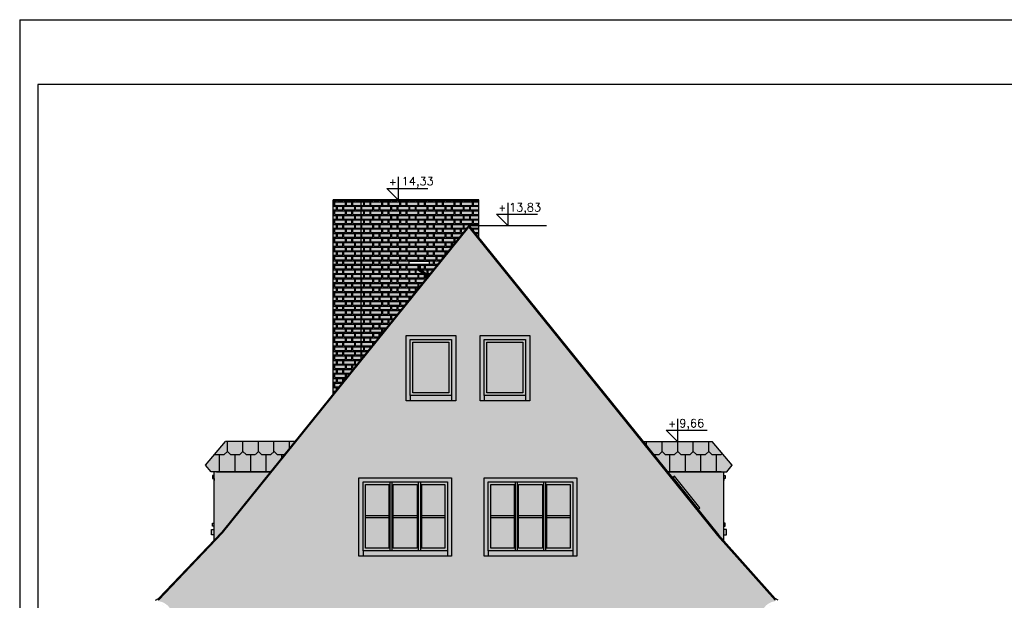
# Model space of a CAD drawing. Header units: millimetres. Extents: x 11979 to 37895, y 18730 to 47884.
# Tile 83 of 256: x 29486 to 31388, y 31478 to 32599. Entities that reach past the tile are written whole.
import ezdxf
from ezdxf.enums import TextEntityAlignment as Align

# ---------------------------------------------------------------- set-up
doc = ezdxf.new("R2010")
doc.units = ezdxf.units.MM
for name, color, linetype in [('-LI-WIDOK', 2, 'Continuous'), ('-MEBLE', 1, 'Continuous'), ('-RAMKA', 2, 'Continuous'), ('_PROJEKTOWANE', 5, 'Continuous')]:
    doc.layers.add(name, color=color, linetype=linetype)
doc.styles.add('SIMPLEX', font='simplex')

# ---------------------------------------------------------------- blocks, each defined once
blk = doc.blocks.new('FRWERFRWFSDWR')
at = {"layer": '-RAMKA', "color": 8}
for q in [(10137.9, 12472.2), (7167.9, 10372.2)]:
    blk.add_line((7167.9, 12472.2), q, dxfattribs=at)
at = {"layer": '-RAMKA', "color": 2}
for p, q in [((10102.9, 12347.2), (7202.9, 12347.2)), ((7202.9, 12347.2), (7202.9, 10407.2))]:
    blk.add_line(p, q, dxfattribs=at)

msp = doc.modelspace()

# ---------------------------------------------------------------- hatches: boundary and pattern name
at = {"layer": '-LI-WIDOK', "true_color": 0xa9cbea}
h = msp.add_hatch(color=151, dxfattribs=at)
h.dxf.hatch_style = 1
h.paths.add_polyline_path([(30218.7, 31323.58), (30166.2, 31323.58), (30166.2, 31260.58), (30218.7, 31260.58)])
h.paths.add_polyline_path([(30218.7, 31390.58), (30166.2, 31390.58), (30166.2, 31327.58), (30218.7, 31327.58)])
h.paths.add_polyline_path([(30279.2, 31390.58), (30226.7, 31390.58), (30226.7, 31327.58), (30279.2, 31327.58)])
h.paths.add_polyline_path([(30279.2, 31323.58), (30226.7, 31323.58), (30226.7, 31260.58), (30279.2, 31260.58)])
h.paths.add_polyline_path([(31927.93, 31083.98), (32012.02, 31083.98), (32012.02, 31106.65), (31927.93, 31106.65)], flags=9)
h.paths.add_polyline_path([(31928.69, 31185.43), (32012.77, 31185.43), (32012.77, 31208.1), (31928.69, 31208.1)], flags=9)
h.paths.add_polyline_path([(30214.96, 30785.86), (30381.36, 30785.86), (30381.36, 30811.46), (30214.96, 30811.46)], flags=9)
h.paths.add_polyline_path([(31796.68, 30656.23), (31884.4, 30656.23), (31884.4, 30672.13), (31796.68, 30672.13)], flags=9)
h.paths.add_polyline_path([(31721.76, 30655.41), (31772.32, 30655.41), (31772.32, 30671.3), (31721.76, 30671.3)], flags=9)
h.paths.add_polyline_path([(31716.15, 30633.55), (31786.42, 30633.55), (31786.42, 30654.91), (31716.15, 30654.91)], flags=9)
h.paths.add_polyline_path([(32011.48, 30636.47), (32123.12, 30636.47), (32123.12, 30652.45), (32011.48, 30652.45)], flags=9)
h.paths.add_polyline_path([(31794.18, 30631.93), (31933.34, 30631.93), (31933.34, 30656.49), (31794.18, 30656.49)], flags=9)
h.paths.add_polyline_path([(30738.25, 31810.85), (30754.7, 31810.85), (30754.7, 31827.31), (30738.25, 31827.31)], flags=9)
h.paths.add_polyline_path([(30761.2, 31806.19), (30807.22, 31806.19), (30807.22, 31829.04), (30761.2, 31829.04)], flags=9)
h.paths.add_polyline_path([(30410.02, 32227.79), (30426.48, 32227.79), (30426.48, 32244.25), (30410.02, 32244.25)], flags=9)
h.paths.add_polyline_path([(30198.54, 32277.79), (30215, 32277.79), (30215, 32294.25), (30198.54, 32294.25)], flags=9)
h.paths.add_polyline_path([(30216.31, 32273.12), (30272.69, 32273.12), (30272.69, 32295.98), (30216.31, 32295.98)], flags=9)
h.paths.add_polyline_path([(31808.63, 30810.21), (32125.34, 30810.21), (32125.34, 30869.08), (31808.63, 30869.08)], flags=9)
h.paths.add_polyline_path([(31719.36, 30594.25), (31763.98, 30594.25), (31763.98, 30605.38), (31719.36, 30605.38)], flags=9)
h.paths.add_polyline_path([(31914.26, 30768.51), (32102.46, 30768.51), (32102.46, 30791.18), (31914.26, 30791.18)], flags=9)
h.paths.add_polyline_path([(31794.86, 30608.28), (31917.98, 30608.28), (31917.98, 30632.16), (31794.86, 30632.16)], flags=9)
h.paths.add_polyline_path([(31716.2, 30774.49), (31899.17, 30774.49), (31899.17, 30803.67), (31716.2, 30803.67)], flags=9)
h.paths.add_polyline_path([(31941.92, 30566.53), (32009.29, 30566.53), (32009.29, 30582.43), (31941.92, 30582.43)], flags=9)
h.paths.add_polyline_path([(32172.62, 30787.55), (32202.88, 30787.55), (32202.88, 30810.21), (32172.62, 30810.21)], flags=9)
h.paths.add_polyline_path([(32149.24, 30567.19), (32196.25, 30567.19), (32196.25, 30583.09), (32149.24, 30583.09)], flags=9)
h.paths.add_polyline_path([(31717.65, 30746.85), (32174.92, 30746.85), (32174.92, 30762.74), (31717.65, 30762.74)], flags=9)
h.paths.add_polyline_path([(31713.29, 30696.74), (32206.31, 30696.74), (32206.31, 30731.74), (31713.29, 30731.74)], flags=9)
h.paths.add_polyline_path([(31717.66, 30609.63), (31784.56, 30609.63), (31784.56, 30630.99), (31717.66, 30630.99)], flags=9)
h.paths.add_polyline_path([(32039.83, 30657.3), (32086.22, 30657.3), (32086.22, 30673.19), (32039.83, 30673.19)], flags=9)
h.paths.add_polyline_path([(32081.13, 30789.09), (32135.32, 30789.09), (32135.32, 30811.76), (32081.13, 30811.76)], flags=9)
h.paths.add_polyline_path([(31795.91, 30675.51), (31893.18, 30675.51), (31893.18, 30691.4), (31795.91, 30691.4)], flags=9)
h.paths.add_polyline_path([(32160.75, 30657.3), (32196.36, 30657.3), (32196.36, 30673.19), (32160.75, 30673.19)], flags=9)
h.paths.add_polyline_path([(31792.82, 30591.94), (31907.88, 30591.94), (31907.88, 30606.25), (31792.82, 30606.25)], flags=9)
h.paths.add_polyline_path([(31065.13, 31255.89), (31109.93, 31255.89), (31109.93, 31278.75), (31065.13, 31278.75)], flags=9)
h.paths.add_polyline_path([(31041.57, 31260.56), (31058.03, 31260.56), (31058.03, 31277.02), (31041.57, 31277.02)], flags=9)
h.paths.add_polyline_path([(32012.39, 30612.3), (32115, 30612.3), (32115, 30628.27), (32012.39, 30628.27)], flags=9)
h.paths.add_polyline_path([(31719.37, 30675.28), (31774.72, 30675.28), (31774.72, 30691.18), (31719.37, 30691.18)], flags=9)
h.paths.add_polyline_path([(31719.32, 30571.19), (31754.91, 30571.19), (31754.91, 30587.09), (31719.32, 30587.09)], flags=9)
h.paths.add_polyline_path([(32143.85, 30816.7), (32205.31, 30816.7), (32205.31, 30859.88), (32143.85, 30859.88)], flags=9)
h.paths.add_polyline_path([(30427.79, 32223.12), (30484.18, 32223.12), (30484.18, 32245.98), (30427.79, 32245.98)], flags=9)
h.paths.add_polyline_path([(31718.9, 30724.59), (31762.27, 30724.59), (31762.27, 30740.49), (31718.9, 30740.49)], flags=9)
at = {"layer": '-LI-WIDOK', "true_color": 0xaf4318}
h = msp.add_hatch(color=34, dxfattribs=at)
h.dxf.hatch_style = 1
h.paths.add_polyline_path([(30145.72, 32251.58), (30091.72, 32251.58), (30091.72, 31876.71), (30145.72, 31943.67)])
h.paths.add_polyline_path([(30353.7, 32201.58), (30372.72, 32178.02), (30372.72, 32251.58), (30145.72, 32251.58), (30145.72, 31943.67), (30273.41, 32102.02), (30255.76, 32116.25), (30255.76, 32127.21), (30237.76, 32127.21), (30237.76, 32132.21), (30277.76, 32132.21), (30277.76, 32127.21), (30259.76, 32127.21), (30259.76, 32118.16), (30275.92, 32105.13)])
at = {"layer": '-LI-WIDOK', "true_color": 0x939598}
h = msp.add_hatch(dxfattribs=at)
h.set_pattern_fill('FLEMISH', color=252, scale=35)
h.set_pattern_definition([(0, (495577.006, 38689.316), (17.5, 8.75), [21, -1.75, 10.5, -1.75]), (0, (495577.006, 38696.316), (17.5, 8.75), [21, -1.75, 10.5, -1.75]), (90, (495577.006, 38689.316), (-17.5, 8.75), [7, -10.5]), (90, (495598.006, 38689.316), (-17.5, 8.75), [7, -10.5]), (90, (495599.756, 38689.316), (-17.5, 8.75), [7, -10.5]), (90, (495610.256, 38689.316), (-17.5, 8.75), [7, -10.5])])
h.paths.add_polyline_path([(30353.7, 32201.58), (30372.72, 32178.02), (30372.72, 32251.58), (30145.72, 32251.58), (30145.72, 31943.67), (30273.41, 32102.02), (30255.76, 32116.25), (30255.76, 32127.21), (30237.76, 32127.21), (30237.76, 32132.21), (30277.76, 32132.21), (30277.76, 32127.21), (30259.76, 32127.21), (30259.76, 32118.16), (30275.92, 32105.13)])
h.paths.add_polyline_path([(30145.72, 32251.58), (30091.72, 32251.58), (30091.72, 31876.71), (30145.72, 31943.67)])
at = {"layer": '-LI-WIDOK', "true_color": 0xededed}
h = msp.add_hatch(color=7, dxfattribs=at)
h.dxf.hatch_style = 1
edge = h.paths.add_edge_path()
edge.add_line((30909.7, 31451.58), (30914.7, 31451.58))
edge.add_line((30914.7, 31451.58), (30918.7, 31451.58))
edge.add_arc((30949.43, 31445.33), 31.35, 99.5474, 168.50496, ccw=False)
edge.add_ellipse((30944.23, 31476.6), major_axis=(-0.638, 0.124), ratio=0.526716, start_angle=95.84223, end_angle=276.04197)
edge.add_ellipse((30945.27, 31477.1), major_axis=(-1.4, 0.49), ratio=0.4271739, start_angle=-85.27404, end_angle=50.80577, ccw=False)
edge.add_ellipse((30945.26, 31478.25), major_axis=(-0.392, 0.518), ratio=0.526716, start_angle=148.32644, end_angle=236.30772)
edge.add_line((30945.7, 31478.14), (30834.18, 31603.29))
edge.add_line((30834.18, 31603.29), (30353.7, 32198.4))
edge.add_line((30353.7, 32198.4), (29877.81, 31608.26))
edge.add_line((29877.81, 31608.26), (29753.72, 31478.14))
edge.add_ellipse((29754.17, 31478.25), major_axis=(0.392, 0.518), ratio=0.526716, start_angle=123.69228, end_angle=211.67356)
edge.add_ellipse((29754.16, 31477.1), major_axis=(1.4, 0.49), ratio=0.4271739, start_angle=309.19423, end_angle=445.27404)
edge.add_ellipse((29755.2, 31476.6), major_axis=(0.638, 0.124), ratio=0.526716, start_angle=83.95803, end_angle=264.15777)
edge.add_arc((29750, 31445.33), 31.35, 11.49504, 80.4526, ccw=False)
edge.add_line((29780.72, 31451.58), (29788.7, 31451.58))
edge.add_line((29788.7, 31451.58), (29788.7, 30890.58))
edge.add_line((29788.7, 30890.58), (29788.7, 30818.58))
edge.add_line((29788.7, 30818.58), (29839.7, 30818.58))
edge.add_line((29839.7, 30818.58), (30858.7, 30818.58))
edge.add_line((30858.7, 30818.58), (30909.7, 30818.58))
edge.add_line((30909.7, 30818.58), (30909.7, 31451.58))
h.paths.add_polyline_path([(30292.2, 31245.58), (30153.2, 31245.58), (30153.2, 31403.58), (30292.2, 31403.58)], flags=16)
h.paths.add_polyline_path([(30161.2, 31255.58), (30161.2, 31395.58), (30284.2, 31395.58), (30284.2, 31255.58)], flags=0)
h.paths.add_polyline_path([(30279.2, 31260.58), (30226.7, 31260.58), (30226.7, 31327.58), (30226.7, 31390.58), (30279.2, 31390.58)], flags=0)
h.paths.add_polyline_path([(30218.7, 31260.58), (30166.2, 31260.58), (30166.2, 31390.58), (30218.7, 31390.58), (30218.7, 31327.58)], flags=0)
h.paths.add_polyline_path([(30373.13, 31070.03), (30375.13, 31070.03), (30375.13, 31065.57), (30389.13, 31065.57), (30389.13, 31070.03), (30391.13, 31070.03), (30391.13, 31065.57), (30405.13, 31065.57), (30405.13, 31070.03), (30407.13, 31070.03), (30407.13, 31065.57), (30416.7, 31065.57), (30416.7, 31047.46), (30423.53, 31047.46), (30423.53, 31070.03), (30425.53, 31070.03), (30425.53, 30886.84), (30423.53, 30886.84), (30423.53, 30909.41), (30416.7, 30909.41), (30416.7, 30900.57), (30416.7, 30890.57), (30407.13, 30890.57), (30407.13, 30886.84), (30405.13, 30886.84), (30405.13, 30890.57), (30391.13, 30890.57), (30391.13, 30886.84), (30389.13, 30886.84), (30389.13, 30890.57), (30375.13, 30890.57), (30375.13, 30886.84), (30373.13, 30886.84), (30373.13, 30890.57), (30359.13, 30890.57), (30359.13, 30886.84), (30357.13, 30886.84), (30357.13, 30890.57), (30343.13, 30890.57), (30343.13, 30886.84), (30341.13, 30886.84), (30341.13, 30890.57), (30327.13, 30890.57), (30327.13, 30886.84), (30325.13, 30886.84), (30325.13, 30890.57), (30311.13, 30890.57), (30311.13, 30886.84), (30309.13, 30886.84), (30309.13, 30890.57), (30295.13, 30890.57), (30295.13, 30886.84), (30293.13, 30886.84), (30293.13, 30890.57), (30283.7, 30890.57), (30283.7, 30900.57), (30283.7, 30909.41), (30276.88, 30909.41), (30276.88, 30886.84), (30274.88, 30886.84), (30274.88, 31070.03), (30276.88, 31070.03), (30276.88, 31047.46), (30283.7, 31047.46), (30283.7, 31065.57), (30293.13, 31065.57), (30293.13, 31070.03), (30295.13, 31070.03), (30295.13, 31065.57), (30309.13, 31065.57), (30309.13, 31070.03), (30311.13, 31070.03), (30311.13, 31065.57), (30325.13, 31065.57), (30325.13, 31070.03), (30327.13, 31070.03), (30327.13, 31065.57), (30341.13, 31065.57), (30341.13, 31070.03), (30343.13, 31070.03), (30343.13, 31065.57), (30357.13, 31065.57), (30357.13, 31070.03), (30359.13, 31070.03), (30359.13, 31065.57), (30373.13, 31065.57)], flags=16)
h.paths.add_polyline_path([(30343.13, 31057.57), (30352.7, 31057.57), (30352.7, 31047.46), (30343.13, 31047.46), (30343.13, 31045.46), (30354.7, 31045.46), (30354.7, 31026.46), (30354.7, 31007.61), (30354.7, 30988.11), (30343.13, 30988.11), (30343.13, 30986.11), (30354.7, 30986.11), (30354.7, 30977.27), (30354.7, 30970.76), (30343.13, 30970.76), (30343.13, 30968.76), (30354.7, 30968.76), (30354.7, 30949.76), (30354.7, 30930.91), (30354.7, 30911.41), (30343.13, 30911.41), (30343.13, 30909.41), (30352.7, 30909.41), (30352.7, 30900.57), (30343.13, 30900.57)], flags=0)
h.paths.add_polyline_path([(30345.7, 31007.11), (30345.7, 31007.61), (30343.13, 31007.61), (30343.13, 31007.11)], flags=0)
h.paths.add_polyline_path([(30352.7, 31026.46), (30352.7, 31025.96), (30343.13, 31025.96), (30343.13, 31026.46)], flags=0)
h.paths.add_polyline_path([(30408.7, 31007.61), (30407.13, 31007.61), (30407.13, 31007.11), (30408.7, 31007.11)], flags=0)
h.paths.add_polyline_path([(30408.7, 31026.46), (30407.13, 31026.46), (30407.13, 31025.96), (30408.7, 31025.96)], flags=0)
h.paths.add_polyline_path([(30291.7, 31045.46), (30291.7, 31026.46), (30291.7, 31007.61), (30291.7, 30988.11), (30283.7, 30988.11), (30283.7, 31007.11), (30276.88, 31007.11), (30276.88, 31007.61), (30283.7, 31007.61), (30283.7, 31025.96), (30276.88, 31025.96), (30276.88, 31026.46), (30283.7, 31026.46), (30283.7, 31045.46)], flags=0)
h.paths.add_polyline_path([(30416.7, 30986.11), (30416.7, 30970.76), (30408.7, 30970.76), (30408.7, 30986.11)], flags=0)
h.paths.add_polyline_path([(30291.7, 30986.11), (30291.7, 30970.76), (30283.7, 30970.76), (30283.7, 30986.11)], flags=0)
h.paths.add_polyline_path([(30383.2, 31563.58), (30383.2, 31714.58), (30562.2, 31714.58), (30562.2, 31563.58)], flags=16)
h.paths.add_polyline_path([(30391.2, 31573.58), (30391.2, 31706.58), (30554.2, 31706.58), (30554.2, 31573.58)], flags=0)
h.paths.add_polyline_path([(30320.2, 31563.58), (30141.2, 31563.58), (30141.2, 31714.58), (30320.2, 31714.58)], flags=16)
h.paths.add_polyline_path([(30352.7, 30949.76), (30352.7, 30930.91), (30352.7, 30930.41), (30343.13, 30930.41), (30343.13, 30930.91), (30345.7, 30930.91), (30345.7, 30949.26), (30343.13, 30949.26), (30343.13, 30949.76)], flags=0)
h.paths.add_polyline_path([(30312.2, 31573.58), (30149.2, 31573.58), (30149.2, 31706.58), (30312.2, 31706.58)], flags=0)
h.paths.add_polyline_path([(30408.7, 30930.91), (30407.13, 30930.91), (30407.13, 30930.41), (30408.7, 30930.41)], flags=0)
h.paths.add_polyline_path([(30416.7, 30968.76), (30416.7, 30949.76), (30416.7, 30949.26), (30407.13, 30949.26), (30407.13, 30949.76), (30408.7, 30949.76), (30408.7, 30968.76)], flags=0)
h.paths.add_polyline_path([(30291.7, 30968.76), (30291.7, 30949.76), (30291.7, 30930.91), (30291.7, 30911.41), (30283.7, 30911.41), (30283.7, 30930.41), (30276.88, 30930.41), (30276.88, 30930.91), (30283.7, 30930.91), (30283.7, 30949.26), (30276.88, 30949.26), (30276.88, 30949.76), (30283.7, 30949.76), (30283.7, 30968.76)], flags=0)
h.paths.add_polyline_path([(30396.2, 31578.58), (30396.2, 31701.58), (30441.53, 31701.58), (30441.53, 31578.58)], flags=0)
h.paths.add_polyline_path([(30307.2, 31578.58), (30261.87, 31578.58), (30261.87, 31701.58), (30307.2, 31701.58)], flags=0)
h.paths.add_polyline_path([(30449.53, 31578.58), (30449.53, 31701.58), (30495.87, 31701.58), (30495.87, 31578.58)], flags=0)
h.paths.add_polyline_path([(30253.87, 31578.58), (30207.53, 31578.58), (30207.53, 31701.58), (30253.87, 31701.58)], flags=0)
h.paths.add_polyline_path([(30503.87, 31578.58), (30503.87, 31701.58), (30549.2, 31701.58), (30549.2, 31578.58)], flags=0)
h.paths.add_polyline_path([(30199.53, 31578.58), (30154.2, 31578.58), (30154.2, 31701.58), (30199.53, 31701.58)], flags=0)
h.paths.add_polyline_path([(30070.25, 31070.57), (30070.25, 30948.57), (30068.25, 30948.57), (30068.25, 30969.31), (30063.7, 30969.31), (30063.7, 30953.57), (30057.25, 30953.57), (30057.25, 30948.57), (30055.25, 30948.57), (30055.25, 30953.57), (30044.25, 30953.57), (30044.25, 30948.57), (30042.25, 30948.57), (30042.25, 30953.57), (30031.25, 30953.57), (30031.25, 30948.57), (30029.25, 30948.57), (30029.25, 30953.57), (30018.25, 30953.57), (30018.25, 30948.57), (30016.25, 30948.57), (30016.25, 30953.57), (30005.25, 30953.57), (30005.25, 30948.57), (30003.25, 30948.57), (30003.25, 30953.57), (29992.25, 30953.57), (29992.25, 30948.57), (29990.25, 30948.57), (29990.25, 30953.57), (29985.7, 30953.57), (29985.7, 30963.57), (29985.7, 30969.31), (29981.15, 30969.31), (29981.15, 30948.57), (29979.15, 30948.57), (29979.15, 31070.57), (29981.15, 31070.57), (29981.15, 31049.83), (29985.7, 31049.83), (29985.7, 31065.57), (29990.25, 31065.57), (29990.25, 31070.57), (29992.25, 31070.57), (29992.25, 31065.57), (30003.25, 31065.57), (30003.25, 31070.57), (30005.25, 31070.57), (30005.25, 31065.57), (30016.25, 31065.57), (30016.25, 31070.57), (30018.25, 31070.57), (30018.25, 31065.57), (30029.25, 31065.57), (30029.25, 31070.57), (30031.25, 31070.57), (30031.25, 31065.57), (30042.25, 31065.57), (30042.25, 31070.57), (30044.25, 31070.57), (30044.25, 31065.57), (30055.25, 31065.57), (30055.25, 31070.57), (30057.25, 31070.57), (30057.25, 31065.57), (30063.7, 31065.57), (30063.7, 31049.83), (30068.25, 31049.83), (30068.25, 31070.57)], flags=16)
h.paths.add_polyline_path([(29997.45, 31047.83), (29997.45, 31021.26), (29993.7, 31021.26), (29993.7, 31047.83)], flags=0)
h.paths.add_polyline_path([(29997.45, 31019.26), (29997.45, 30999.88), (29993.7, 30999.88), (29993.7, 31019.26)], flags=0)
h.paths.add_polyline_path([(29941.25, 31070.57), (29941.25, 30948.57), (29939.25, 30948.57), (29939.25, 30969.31), (29934.7, 30969.31), (29934.7, 30953.57), (29928.25, 30953.57), (29928.25, 30948.57), (29926.25, 30948.57), (29926.25, 30953.57), (29915.25, 30953.57), (29915.25, 30948.57), (29913.25, 30948.57), (29913.25, 30953.57), (29902.25, 30953.57), (29902.25, 30948.57), (29900.25, 30948.57), (29900.25, 30953.57), (29889.25, 30953.57), (29889.25, 30948.57), (29887.25, 30948.57), (29887.25, 30953.57), (29876.25, 30953.57), (29876.25, 30948.57), (29874.25, 30948.57), (29874.25, 30953.57), (29863.25, 30953.57), (29863.25, 30948.57), (29861.25, 30948.57), (29861.25, 30953.57), (29856.7, 30953.57), (29856.7, 30963.57), (29856.7, 30969.31), (29852.15, 30969.31), (29852.15, 30948.57), (29850.15, 30948.57), (29850.15, 31070.57), (29852.15, 31070.57), (29852.15, 31049.83), (29856.7, 31049.83), (29856.7, 31065.57), (29861.25, 31065.57), (29861.25, 31070.57), (29863.25, 31070.57), (29863.25, 31065.57), (29874.25, 31065.57), (29874.25, 31070.57), (29876.25, 31070.57), (29876.25, 31065.57), (29887.25, 31065.57), (29887.25, 31070.57), (29889.25, 31070.57), (29889.25, 31065.57), (29900.25, 31065.57), (29900.25, 31070.57), (29902.25, 31070.57), (29902.25, 31065.57), (29913.25, 31065.57), (29913.25, 31070.57), (29915.25, 31070.57), (29915.25, 31065.57), (29926.25, 31065.57), (29926.25, 31070.57), (29928.25, 31070.57), (29928.25, 31065.57), (29934.7, 31065.57), (29934.7, 31049.83), (29939.25, 31049.83), (29939.25, 31070.57)], flags=16)
h.paths.add_polyline_path([(29868.45, 31047.83), (29868.45, 31021.26), (29864.7, 31021.26), (29864.7, 31047.83)], flags=0)
h.paths.add_polyline_path([(29868.45, 31019.26), (29868.45, 30999.88), (29864.7, 30999.88), (29864.7, 31019.26)], flags=0)
h.paths.add_polyline_path([(30375.2, 31863.58), (30375.2, 31989.58), (30471.2, 31989.58), (30471.2, 31863.58)], flags=16)
h.paths.add_polyline_path([(30383.2, 31873.58), (30383.2, 31981.58), (30463.2, 31981.58), (30463.2, 31873.58)], flags=0)
h.paths.add_polyline_path([(30328.2, 31863.58), (30232.2, 31863.58), (30232.2, 31989.58), (30328.2, 31989.58)], flags=16)
h.paths.add_polyline_path([(30320.2, 31873.58), (30240.2, 31873.58), (30240.2, 31981.58), (30320.2, 31981.58)], flags=0)
h.paths.add_polyline_path([(30388.2, 31878.58), (30388.2, 31976.58), (30458.2, 31976.58), (30458.2, 31878.58)], flags=0)
h.paths.add_polyline_path([(30315.2, 31878.58), (30245.2, 31878.58), (30245.2, 31976.58), (30315.2, 31976.58)], flags=0)
at = {"layer": '-LI-WIDOK', "true_color": 0xb6c7cd}
h = msp.add_hatch(color=9, dxfattribs=at)
h.dxf.hatch_style = 1
h.paths.add_polyline_path([(30353.7, 32201.58), (29876.31, 31609.58), (29753.72, 31481.58), (29753.72, 31478.14), (29877.81, 31608.26), (30353.7, 32198.4), (30834.18, 31603.29), (30945.7, 31478.14), (30945.7, 31481.58), (30835.7, 31604.58)])
at = {"layer": '-LI-WIDOK', "true_color": 0x939598}
h = msp.add_hatch(color=252, dxfattribs=at)
h.dxf.hatch_style = 1
h.paths.add_polyline_path([(30328.2, 31989.58), (30232.2, 31989.58), (30232.2, 31863.58), (30240.2, 31863.58), (30240.2, 31873.58), (30240.2, 31981.58), (30320.2, 31981.58), (30320.2, 31873.58), (30320.2, 31863.58), (30328.2, 31863.58)])
h.paths.add_polyline_path([(30320.2, 31873.58), (30240.2, 31873.58), (30240.2, 31863.58), (30320.2, 31863.58)], flags=17)
h.paths.add_polyline_path([(30463.2, 31873.58), (30383.2, 31873.58), (30383.2, 31863.58), (30463.2, 31863.58)], flags=17)
h.paths.add_polyline_path([(30383.2, 31981.58), (30463.2, 31981.58), (30463.2, 31873.58), (30463.2, 31863.58), (30471.2, 31863.58), (30471.2, 31989.58), (30375.2, 31989.58), (30375.2, 31863.58), (30383.2, 31863.58), (30383.2, 31873.58)])
at = {"layer": '-LI-WIDOK', "true_color": 0xededed}
h = msp.add_hatch(color=7, dxfattribs=at)
h.dxf.hatch_style = 1
h.paths.add_polyline_path([(30320.2, 31981.58), (30240.2, 31981.58), (30240.2, 31873.58), (30320.2, 31873.58)])
h.paths.add_polyline_path([(30315.2, 31976.58), (30315.2, 31878.58), (30245.2, 31878.58), (30245.2, 31976.58)], flags=16)
h.paths.add_polyline_path([(30463.2, 31981.58), (30383.2, 31981.58), (30383.2, 31873.58), (30463.2, 31873.58)])
h.paths.add_polyline_path([(30458.2, 31976.58), (30458.2, 31878.58), (30388.2, 31878.58), (30388.2, 31976.58)], flags=16)
at = {"layer": '-LI-WIDOK', "true_color": 0xa9cbea}
h = msp.add_hatch(color=151, dxfattribs=at)
h.dxf.hatch_style = 1
h.paths.add_polyline_path([(30315.2, 31976.58), (30245.2, 31976.58), (30245.2, 31878.58), (30315.2, 31878.58)])
h.paths.add_polyline_path([(30458.2, 31976.58), (30388.2, 31976.58), (30388.2, 31878.58), (30458.2, 31878.58)])
at = {"layer": '-LI-WIDOK', "true_color": 0xaf4318}
h = msp.add_hatch(color=34, dxfattribs=at)
h.dxf.hatch_style = 1
h.paths.add_polyline_path([(30017.48, 31784.65), (29883.57, 31784.65), (29844.88, 31738.78), (29855.45, 31726.01), (29970.2, 31726.01)])
h.paths.add_polyline_path([(30823.83, 31784.65), (30690.32, 31784.65), (30737.66, 31726.01), (30851.95, 31726.01), (30862.52, 31738.78)])
at = {"layer": '-LI-WIDOK'}
h = msp.add_hatch(dxfattribs=at)
h.set_pattern_fill('DACHOWKA', color=256, scale=2)
h.set_pattern_definition([(0, (495583.01, 38689.32), (0, 90), [18, -12]), (0, (495598.01, 38734.32), (0, 90), [18, -12]), (90, (495577.006, 38695.316), (-30, 2e-15), [39, -51]), (90, (495592.006, 38740.316), (-30, 2e-15), [39, -51]), (45, (495601.006, 38689.316), (-44.999993, 44.999993), [8.4852, -55.1544]), (45, (495631.006, 38689.316), (-44.999993, 44.999993), [8.4852, -55.1544]), (45, (495661.006, 38689.316), (-44.999993, 44.999993), [8.4852, -55.1544]), (135, (495583.006, 38689.316), (-44.999993, -44.999993), [8.4852, -55.1544]), (135, (495613.006, 38689.316), (-44.999993, -44.999993), [8.4852, -55.1544]), (135, (495643.006, 38689.316), (-44.999993, -44.999993), [8.4852, -55.1544])])
h.paths.add_polyline_path([(30017.48, 31784.65), (29883.57, 31784.65), (29844.88, 31738.78), (29855.45, 31726.01), (29970.2, 31726.01)])
h.paths.add_polyline_path([(30823.83, 31784.65), (30690.32, 31784.65), (30737.66, 31726.01), (30851.95, 31726.01), (30862.52, 31738.78)])
at = {"layer": '-LI-WIDOK', "true_color": 0x939598}
h = msp.add_hatch(color=252, dxfattribs=at)
h.dxf.hatch_style = 1
h.paths.add_polyline_path([(29861.31, 31614.58), (29856.31, 31614.58), (29856.31, 31604.58), (29861.31, 31604.58)])
h.paths.add_polyline_path([(29861.31, 31627.2), (29858.43, 31627.2), (29858.43, 31621.53), (29861.31, 31621.53)])
h.paths.add_polyline_path([(29861.31, 31719.07), (29858.43, 31719.07), (29858.43, 31713.4), (29861.31, 31713.4)])
h.paths.add_polyline_path([(30851.1, 31614.58), (30846.1, 31614.58), (30846.1, 31604.58), (30851.1, 31604.58)])
h.paths.add_polyline_path([(30848.97, 31627.2), (30846.1, 31627.2), (30846.1, 31621.53), (30848.97, 31621.53)])
h.paths.add_polyline_path([(30848.97, 31719.07), (30846.1, 31719.07), (30846.1, 31713.4), (30848.97, 31713.4)])
at = {"layer": '-LI-WIDOK', "true_color": 0x991b1e}
h = msp.add_hatch(color=244, dxfattribs=at)
h.dxf.hatch_style = 1
h.paths.add_polyline_path([(29970.2, 31726.01), (29866.31, 31726.01), (29861.31, 31726.01), (29861.31, 31631.3), (29861.31, 31627.2), (29861.31, 31593.92), (29876.31, 31609.58)])
h.paths.add_polyline_path([(30846.1, 31726.01), (30737.66, 31726.01), (30746.9, 31714.57), (30750.77, 31717.74), (30799.58, 31656.45), (30796.08, 31653.66), (30835.7, 31604.58), (30846.1, 31592.96), (30846.1, 31627.2), (30846.1, 31631.3)])
at = {"layer": '-LI-WIDOK', "true_color": 0x939598}
h = msp.add_hatch(color=252, dxfattribs=at)
h.dxf.hatch_style = 1
h.paths.add_polyline_path([(30312.2, 31573.58), (30149.2, 31573.58), (30149.2, 31563.58), (30312.2, 31563.58)], flags=17)
h.paths.add_polyline_path([(30149.2, 31706.58), (30312.2, 31706.58), (30312.2, 31573.58), (30312.2, 31563.58), (30320.2, 31563.58), (30320.2, 31714.58), (30141.2, 31714.58), (30141.2, 31563.58), (30149.2, 31563.58), (30149.2, 31573.58)])
h.paths.add_polyline_path([(30391.2, 31706.58), (30554.2, 31706.58), (30554.2, 31573.58), (30554.2, 31563.58), (30562.2, 31563.58), (30562.2, 31714.58), (30383.2, 31714.58), (30383.2, 31563.58), (30391.2, 31563.58), (30391.2, 31573.58)])
h.paths.add_polyline_path([(30554.2, 31573.58), (30391.2, 31573.58), (30391.2, 31563.58), (30554.2, 31563.58)], flags=17)
h.paths.add_polyline_path([(30292.2, 31255.58), (30153.2, 31255.58), (30153.2, 31245.58), (30292.2, 31245.58)])
h.paths.add_polyline_path([(30292.2, 31403.58), (30153.2, 31403.58), (30153.2, 31255.58), (30161.2, 31255.58), (30161.2, 31395.58), (30284.2, 31395.58), (30284.2, 31255.58), (30292.2, 31255.58)])
h.paths.add_polyline_path([(29990.25, 31065.57), (29985.7, 31065.57), (29985.7, 31049.83), (29990.25, 31049.83)])
h.paths.add_polyline_path([(30003.25, 31065.57), (29992.25, 31065.57), (29992.25, 31049.83), (29993.7, 31049.83), (29993.7, 31057.57), (30003.25, 31057.57)])
h.paths.add_polyline_path([(30016.25, 31065.57), (30005.25, 31065.57), (30005.25, 31057.57), (30016.25, 31057.57)])
h.paths.add_polyline_path([(30029.25, 31065.57), (30018.25, 31065.57), (30018.25, 31057.57), (30029.25, 31057.57)])
h.paths.add_polyline_path([(30042.25, 31065.57), (30031.25, 31065.57), (30031.25, 31057.57), (30042.25, 31057.57)])
h.paths.add_polyline_path([(30055.25, 31065.57), (30044.25, 31065.57), (30044.25, 31057.57), (30055.25, 31057.57)])
h.paths.add_polyline_path([(30063.7, 31065.57), (30057.25, 31065.57), (30057.25, 31049.83), (30063.7, 31049.83)])
h.paths.add_polyline_path([(30063.7, 31047.83), (30057.25, 31047.83), (30057.25, 31021.26), (30063.7, 31021.26)])
h.paths.add_polyline_path([(30063.7, 31019.26), (30057.25, 31019.26), (30057.25, 30999.88), (30063.7, 30999.88)])
h.paths.add_polyline_path([(30063.7, 30997.88), (30057.25, 30997.88), (30057.25, 30971.31), (30063.7, 30971.31)])
h.paths.add_polyline_path([(30063.7, 30963.57), (30057.25, 30963.57), (30057.25, 30953.57), (30063.7, 30953.57)])
h.paths.add_polyline_path([(30055.25, 30963.57), (30044.25, 30963.57), (30044.25, 30953.57), (30055.25, 30953.57)])
h.paths.add_polyline_path([(30042.25, 30963.57), (30031.25, 30963.57), (30031.25, 30953.57), (30042.25, 30953.57)])
h.paths.add_polyline_path([(30029.25, 30963.57), (30018.25, 30963.57), (30018.25, 30953.57), (30029.25, 30953.57)])
h.paths.add_polyline_path([(30016.25, 30963.57), (30005.25, 30963.57), (30005.25, 30953.57), (30016.25, 30953.57)])
h.paths.add_polyline_path([(30003.25, 30963.57), (29992.25, 30963.57), (29992.25, 30953.57), (30003.25, 30953.57)])
h.paths.add_polyline_path([(29990.25, 30963.57), (29985.7, 30963.57), (29985.7, 30953.57), (29990.25, 30953.57)])
h.paths.add_polyline_path([(29990.25, 30969.31), (29985.7, 30969.31), (29985.7, 30963.57), (29990.25, 30963.57)])
h.paths.add_polyline_path([(30003.25, 30969.31), (29992.25, 30969.31), (29992.25, 30963.57), (30003.25, 30963.57)])
h.paths.add_polyline_path([(30016.25, 30969.31), (30005.25, 30969.31), (30005.25, 30963.57), (30016.25, 30963.57)])
h.paths.add_polyline_path([(30029.25, 30969.31), (30018.25, 30969.31), (30018.25, 30963.57), (30029.25, 30963.57)])
h.paths.add_polyline_path([(30042.25, 30969.31), (30031.25, 30969.31), (30031.25, 30963.57), (30042.25, 30963.57)])
h.paths.add_polyline_path([(30055.25, 30969.31), (30044.25, 30969.31), (30044.25, 30963.57), (30055.25, 30963.57)])
h.paths.add_polyline_path([(30063.7, 30969.31), (30057.25, 30969.31), (30057.25, 30963.57), (30063.7, 30963.57)])
h.paths.add_polyline_path([(29990.25, 30997.88), (29985.7, 30997.88), (29985.7, 30971.31), (29990.25, 30971.31)])
h.paths.add_polyline_path([(29990.25, 31019.26), (29985.7, 31019.26), (29985.7, 30999.88), (29990.25, 30999.88)])
h.paths.add_polyline_path([(29993.7, 31019.26), (29992.25, 31019.26), (29992.25, 30999.88), (29993.7, 30999.88)])
h.paths.add_polyline_path([(29993.7, 30997.88), (29992.25, 30997.88), (29992.25, 30971.31), (30003.25, 30971.31), (30003.25, 30973.57), (29993.7, 30973.57), (29993.7, 30974.74)])
h.paths.add_polyline_path([(30016.25, 30973.57), (30005.25, 30973.57), (30005.25, 30971.31), (30016.25, 30971.31)])
h.paths.add_polyline_path([(30029.25, 30973.57), (30018.25, 30973.57), (30018.25, 30971.31), (30029.25, 30971.31)])
h.paths.add_polyline_path([(30042.25, 30973.57), (30031.25, 30973.57), (30031.25, 30971.31), (30042.25, 30971.31)])
h.paths.add_polyline_path([(30055.25, 30973.57), (30044.25, 30973.57), (30044.25, 30971.31), (30055.25, 30971.31)])
h.paths.add_polyline_path([(29990.25, 31047.83), (29985.7, 31047.83), (29985.7, 31021.26), (29990.25, 31021.26)])
h.paths.add_polyline_path([(29993.7, 31047.83), (29992.25, 31047.83), (29992.25, 31021.26), (29993.7, 31021.26)])
at = {"layer": '-LI-WIDOK', "true_color": 0xededed}
h = msp.add_hatch(color=7, dxfattribs=at)
h.dxf.hatch_style = 1
h.paths.add_polyline_path([(30443.53, 31706.58), (30391.2, 31706.58), (30391.2, 31573.58), (30443.53, 31573.58)])
h.paths.add_polyline_path([(30396.2, 31578.58), (30396.2, 31701.58), (30441.53, 31701.58), (30441.53, 31578.58)], flags=16)
h.paths.add_polyline_path([(30447.53, 31706.58), (30443.53, 31706.58), (30443.53, 31573.58), (30447.53, 31573.58)])
h.paths.add_polyline_path([(30497.87, 31706.58), (30447.53, 31706.58), (30447.53, 31573.58), (30497.87, 31573.58)])
h.paths.add_polyline_path([(30449.53, 31578.58), (30449.53, 31701.58), (30495.87, 31701.58), (30495.87, 31578.58)], flags=16)
h.paths.add_polyline_path([(30501.87, 31706.58), (30497.87, 31706.58), (30497.87, 31573.58), (30501.87, 31573.58)])
h.paths.add_polyline_path([(30554.2, 31706.58), (30501.87, 31706.58), (30501.87, 31573.58), (30554.2, 31573.58)])
h.paths.add_polyline_path([(30503.87, 31578.58), (30503.87, 31701.58), (30549.2, 31701.58), (30549.2, 31578.58)], flags=16)
h.paths.add_polyline_path([(30201.53, 31706.58), (30149.2, 31706.58), (30149.2, 31573.58), (30201.53, 31573.58)])
h.paths.add_polyline_path([(30199.53, 31701.58), (30199.53, 31578.58), (30154.2, 31578.58), (30154.2, 31701.58)], flags=16)
h.paths.add_polyline_path([(30205.53, 31706.58), (30201.53, 31706.58), (30201.53, 31573.58), (30205.53, 31573.58)])
h.paths.add_polyline_path([(30255.87, 31706.58), (30205.53, 31706.58), (30205.53, 31573.58), (30255.87, 31573.58)])
h.paths.add_polyline_path([(30253.87, 31701.58), (30253.87, 31578.58), (30207.53, 31578.58), (30207.53, 31701.58)], flags=16)
h.paths.add_polyline_path([(30259.87, 31706.58), (30255.87, 31706.58), (30255.87, 31573.58), (30259.87, 31573.58)])
h.paths.add_polyline_path([(30312.2, 31706.58), (30259.87, 31706.58), (30259.87, 31573.58), (30312.2, 31573.58)])
h.paths.add_polyline_path([(30307.2, 31701.58), (30307.2, 31578.58), (30261.87, 31578.58), (30261.87, 31701.58)], flags=16)
at = {"layer": '-LI-WIDOK', "true_color": 0xa9cbea}
h = msp.add_hatch(color=151, dxfattribs=at)
h.dxf.hatch_style = 1
h.paths.add_polyline_path([(30199.53, 31701.58), (30154.2, 31701.58), (30154.2, 31642.08), (30199.53, 31642.08)])
h.paths.add_polyline_path([(30253.87, 31701.58), (30207.53, 31701.58), (30207.53, 31642.08), (30253.87, 31642.08)])
h.paths.add_polyline_path([(30307.2, 31701.58), (30261.87, 31701.58), (30261.87, 31642.08), (30307.2, 31642.08)])
h.paths.add_polyline_path([(30307.2, 31638.08), (30261.87, 31638.08), (30261.87, 31578.58), (30307.2, 31578.58)])
h.paths.add_polyline_path([(30253.87, 31638.08), (30207.53, 31638.08), (30207.53, 31578.58), (30253.87, 31578.58)])
h.paths.add_polyline_path([(30199.53, 31638.08), (30154.2, 31638.08), (30154.2, 31578.58), (30199.53, 31578.58)])
h.paths.add_polyline_path([(30441.53, 31701.58), (30396.2, 31701.58), (30396.2, 31642.08), (30441.53, 31642.08)])
h.paths.add_polyline_path([(30495.87, 31701.58), (30449.53, 31701.58), (30449.53, 31642.08), (30495.87, 31642.08)])
h.paths.add_polyline_path([(30549.2, 31701.58), (30503.87, 31701.58), (30503.87, 31642.08), (30549.2, 31642.08)])
h.paths.add_polyline_path([(30549.2, 31638.08), (30503.87, 31638.08), (30503.87, 31578.58), (30549.2, 31578.58)])
h.paths.add_polyline_path([(30495.87, 31638.08), (30449.53, 31638.08), (30449.53, 31578.58), (30495.87, 31578.58)])
h.paths.add_polyline_path([(30441.53, 31638.08), (30396.2, 31638.08), (30396.2, 31578.58), (30441.53, 31578.58)])
at = {"layer": '-LI-WIDOK', "true_color": 0xededed}
h = msp.add_hatch(color=7, dxfattribs=at)
h.dxf.hatch_style = 1
h.paths.add_polyline_path([(30218.7, 31327.58), (30166.2, 31327.58), (30166.2, 31323.58), (30218.7, 31323.58)])
h.paths.add_polyline_path([(30279.2, 31327.58), (30226.7, 31327.58), (30226.7, 31323.58), (30279.2, 31323.58)])
h.paths.add_polyline_path([(30199.53, 31642.08), (30154.2, 31642.08), (30154.2, 31638.08), (30199.53, 31638.08)])
h.paths.add_polyline_path([(30253.87, 31642.08), (30207.53, 31642.08), (30207.53, 31638.08), (30253.87, 31638.08)])
h.paths.add_polyline_path([(30307.2, 31642.08), (30261.87, 31642.08), (30261.87, 31638.08), (30307.2, 31638.08)])
h.paths.add_polyline_path([(30441.53, 31642.08), (30396.2, 31642.08), (30396.2, 31638.08), (30441.53, 31638.08)])
h.paths.add_polyline_path([(30495.87, 31642.08), (30449.53, 31642.08), (30449.53, 31638.08), (30495.87, 31638.08)])
h.paths.add_polyline_path([(30549.2, 31642.08), (30503.87, 31642.08), (30503.87, 31638.08), (30549.2, 31638.08)])

# ---------------------------------------------------------------- linework, layer by layer
at = {"layer": '-LI-WIDOK'}
for p, q in [((30372.72, 32251.58), (30091.72, 32251.58)), ((30091.72, 31876.71), (30091.72, 32251.58)), ((30145.72, 31943.67), (30145.72, 32251.58)), ((30372.72, 32178.02), (30372.72, 32251.58)), ((30353.7, 32201.58), (29876.31, 31609.58)), ((30353.7, 32201.58), (30835.7, 31604.58)), ((30255.76, 32127.21), (30255.76, 32116.25)), ((30255.76, 32116.25), (30273.41, 32102.02)), ((30257.76, 32127.21), (30257.76, 32117.21)), ((30257.76, 32117.21), (30274.67, 32103.57)), ((30259.76, 32127.21), (30259.76, 32118.16)), ((30259.76, 32118.16), (30275.92, 32105.13)), ((30232.2, 31863.58), (30232.2, 31989.58)), ((30232.2, 31989.58), (30328.2, 31989.58)), ((30240.2, 31873.58), (30240.2, 31981.58)), ((30240.2, 31981.58), (30320.2, 31981.58)), ((30320.2, 31981.58), (30320.2, 31873.58)), ((30328.2, 31989.58), (30328.2, 31863.58)), ((30375.2, 31863.58), (30375.2, 31989.58)), ((30375.2, 31989.58), (30471.2, 31989.58)), ((30383.2, 31873.58), (30383.2, 31981.58)), ((30383.2, 31981.58), (30463.2, 31981.58)), ((30463.2, 31981.58), (30463.2, 31873.58)), ((30471.2, 31989.58), (30471.2, 31863.58)), ((30245.2, 31878.58), (30245.2, 31976.58)), ((30245.2, 31976.58), (30315.2, 31976.58)), ((30315.2, 31976.58), (30315.2, 31878.58)), ((30388.2, 31878.58), (30388.2, 31976.58)), ((30388.2, 31976.58), (30458.2, 31976.58)), ((30458.2, 31976.58), (30458.2, 31878.58)), ((30320.2, 31873.58), (30240.2, 31873.58)), ((30240.2, 31873.58), (30240.2, 31863.58)), ((30315.2, 31878.58), (30245.2, 31878.58)), ((30320.2, 31873.58), (30320.2, 31863.58)), ((30463.2, 31873.58), (30383.2, 31873.58)), ((30383.2, 31873.58), (30383.2, 31863.58)), ((30458.2, 31878.58), (30388.2, 31878.58)), ((30463.2, 31873.58), (30463.2, 31863.58)), ((30328.2, 31863.58), (30232.2, 31863.58)), ((30471.2, 31863.58), (30375.2, 31863.58)), ((29844.88, 31738.78), (29883.57, 31784.65)), ((30017.48, 31784.65), (29883.57, 31784.65)), ((30689.92, 31784.65), (30823.83, 31784.65)), ((30862.52, 31738.78), (30823.83, 31784.65)), ((29855.45, 31726.01), (29844.88, 31738.78)), ((30851.95, 31726.01), (30862.52, 31738.78)), ((29970.2, 31726.01), (29855.45, 31726.01)), ((29861.31, 31719.07), (29858.43, 31719.07)), ((29858.43, 31719.07), (29858.43, 31713.4)), ((29858.43, 31713.4), (29861.31, 31713.4)), ((29861.31, 31631.3), (29861.31, 31726.01)), ((29861.31, 31713.4), (29861.31, 31709.3)), ((29866.31, 31726.01), (29970.2, 31726.01)), ((30141.2, 31563.58), (30141.2, 31714.58)), ((30141.2, 31714.58), (30320.2, 31714.58)), ((30320.2, 31714.58), (30320.2, 31563.58)), ((30383.2, 31563.58), (30383.2, 31714.58)), ((30383.2, 31714.58), (30562.2, 31714.58)), ((30562.2, 31714.58), (30562.2, 31563.58)), ((30841.1, 31726.01), (30737.21, 31726.01)), ((30737.21, 31726.01), (30851.95, 31726.01)), ((30747.6, 31715.19), (30796.4, 31653.92)), ((30747.64, 31715.14), (30796.22, 31654.15)), ((30846.1, 31631.3), (30846.1, 31726.01)), ((30846.1, 31719.07), (30848.97, 31719.07)), ((30846.1, 31713.4), (30846.1, 31709.3)), ((30848.97, 31713.4), (30846.1, 31713.4)), ((30848.97, 31719.07), (30848.97, 31713.4)), ((30149.2, 31573.58), (30149.2, 31706.58)), ((30149.2, 31706.58), (30312.2, 31706.58)), ((30154.2, 31578.58), (30154.2, 31701.58)), ((30154.2, 31701.58), (30199.53, 31701.58)), ((30199.53, 31578.58), (30199.53, 31701.58)), ((30201.53, 31573.58), (30201.53, 31706.58)), ((30205.53, 31573.58), (30205.53, 31706.58)), ((30207.53, 31578.58), (30207.53, 31701.58)), ((30207.53, 31701.58), (30253.87, 31701.58)), ((30253.87, 31701.58), (30253.87, 31578.58)), ((30255.87, 31706.58), (30255.87, 31573.58)), ((30259.87, 31706.58), (30259.87, 31573.58)), ((30261.87, 31701.58), (30307.2, 31701.58)), ((30261.87, 31701.58), (30261.87, 31578.58)), ((30307.2, 31701.58), (30307.2, 31578.58)), ((30312.2, 31706.58), (30312.2, 31573.58)), ((30391.2, 31573.58), (30391.2, 31706.58)), ((30391.2, 31706.58), (30554.2, 31706.58)), ((30396.2, 31578.58), (30396.2, 31701.58)), ((30396.2, 31701.58), (30441.53, 31701.58)), ((30441.53, 31578.58), (30441.53, 31701.58)), ((30443.53, 31573.58), (30443.53, 31706.58)), ((30447.53, 31573.58), (30447.53, 31706.58)), ((30449.53, 31578.58), (30449.53, 31701.58)), ((30449.53, 31701.58), (30495.87, 31701.58)), ((30495.87, 31701.58), (30495.87, 31578.58)), ((30497.87, 31706.58), (30497.87, 31573.58)), ((30501.87, 31706.58), (30501.87, 31573.58)), ((30503.87, 31701.58), (30549.2, 31701.58)), ((30503.87, 31701.58), (30503.87, 31578.58)), ((30549.2, 31701.58), (30549.2, 31578.58)), ((30554.2, 31706.58), (30554.2, 31573.58)), ((30154.2, 31642.08), (30199.53, 31642.08)), ((30154.2, 31638.08), (30199.53, 31638.08)), ((30207.53, 31642.08), (30253.87, 31642.08)), ((30207.53, 31638.08), (30253.87, 31638.08)), ((30261.87, 31642.08), (30307.2, 31642.08)), ((30261.87, 31638.08), (30307.2, 31638.08)), ((30396.2, 31642.08), (30441.53, 31642.08)), ((30396.2, 31638.08), (30441.53, 31638.08)), ((30449.53, 31642.08), (30495.87, 31642.08)), ((30449.53, 31638.08), (30495.87, 31638.08)), ((30503.87, 31642.08), (30549.2, 31642.08)), ((30503.87, 31638.08), (30549.2, 31638.08)), ((29858.43, 31627.2), (29861.31, 31627.2)), ((29858.43, 31621.53), (29858.43, 31627.2)), ((29861.31, 31621.53), (29858.43, 31621.53)), ((29861.31, 31627.2), (29861.31, 31631.3)), ((29861.31, 31593.92), (29861.31, 31627.2)), ((30846.1, 31627.2), (30846.1, 31631.3)), ((30846.1, 31592.96), (30846.1, 31627.2)), ((30848.97, 31627.2), (30846.1, 31627.2)), ((30846.1, 31621.53), (30848.97, 31621.53)), ((30848.97, 31621.53), (30848.97, 31627.2)), ((29753.72, 31481.58), (29876.31, 31609.58)), ((29856.31, 31614.58), (29861.31, 31614.58)), ((29856.31, 31604.58), (29856.31, 31614.58)), ((29861.31, 31604.58), (29856.31, 31604.58)), ((30945.7, 31481.58), (30835.7, 31604.58)), ((30851.1, 31614.58), (30846.1, 31614.58)), ((30846.1, 31604.58), (30851.1, 31604.58)), ((30851.1, 31604.58), (30851.1, 31614.58)), ((30320.2, 31563.58), (30141.2, 31563.58)), ((30312.2, 31573.58), (30149.2, 31573.58)), ((30149.2, 31573.58), (30149.2, 31563.58)), ((30199.53, 31578.58), (30154.2, 31578.58)), ((30253.87, 31578.58), (30207.53, 31578.58)), ((30307.2, 31578.58), (30261.87, 31578.58)), ((30312.2, 31573.58), (30312.2, 31563.58)), ((30562.2, 31563.58), (30383.2, 31563.58)), ((30554.2, 31573.58), (30391.2, 31573.58)), ((30391.2, 31573.58), (30391.2, 31563.58)), ((30441.53, 31578.58), (30396.2, 31578.58)), ((30495.87, 31578.58), (30449.53, 31578.58)), ((30549.2, 31578.58), (30503.87, 31578.58)), ((30554.2, 31573.58), (30554.2, 31563.58)), ((29748.04, 31478.47), (29753.72, 31481.58)), ((29753.72, 31478.14), (29753.72, 31481.58)), ((30945.7, 31478.14), (30945.7, 31481.58)), ((30951.39, 31478.47), (30945.7, 31481.58))]:
    msp.add_line(p, q, dxfattribs=at)
msp.add_lwpolyline([(29753.72, 31478.14), (29877.81, 31608.26), (30353.7, 32198.4), (30834.18, 31603.29), (30945.7, 31478.14)], dxfattribs=at)
for points in [[(30237.76, 32127.21), (30277.76, 32127.21), (30277.76, 32132.21), (30237.76, 32132.21)], [(30796.08, 31653.66), (30799.58, 31656.45), (30750.77, 31717.74), (30746.9, 31714.57)]]:
    msp.add_lwpolyline(points, close=True, dxfattribs=at)
at = {"layer": '-MEBLE'}
for p, q in [((30217.17, 32295.47), (30217.17, 32251.58)), ((30195.23, 32273.52), (30274.58, 32273.52)), ((30195.23, 32273.52), (30217.17, 32251.58)), ((30428.65, 32245.47), (30428.65, 32201.58)), ((30406.71, 32223.52), (30486.06, 32223.52)), ((30406.71, 32223.52), (30428.65, 32201.58)), ((30353.7, 32201.58), (30503.61, 32201.58)), ((30756.88, 31828.53), (30756.88, 31784.65)), ((30734.94, 31806.59), (30814.29, 31806.59)), ((30734.94, 31806.59), (30756.88, 31784.65))]:
    msp.add_line(p, q, dxfattribs=at)

# ---------------------------------------------------------------- block references
at = {"layer": '_PROJEKTOWANE'}
msp.add_blockref('FRWERFRWFSDWR', (22317.89, 20126.92), dxfattribs=at)

# ---------------------------------------------------------------- texts
at = {"layer": '-LI-WIDOK', "style": 'SIMPLEX'}
for s, height, p in [('+', 12.8, (30206.77, 32286.02)), ('14,33', 16, (30254.8, 32284.98)), ('+', 12.8, (30418.25, 32236.02)), ('13,83', 16, (30462.26, 32234.55)), ('9,66', 16, (30784.21, 31817.61)), ('+', 12.8, (30746.48, 31819.08))]:
    msp.add_text(s, height=height, dxfattribs=at).set_placement(p, align=Align.MIDDLE)

doc.saveas('drawing.dxf')
